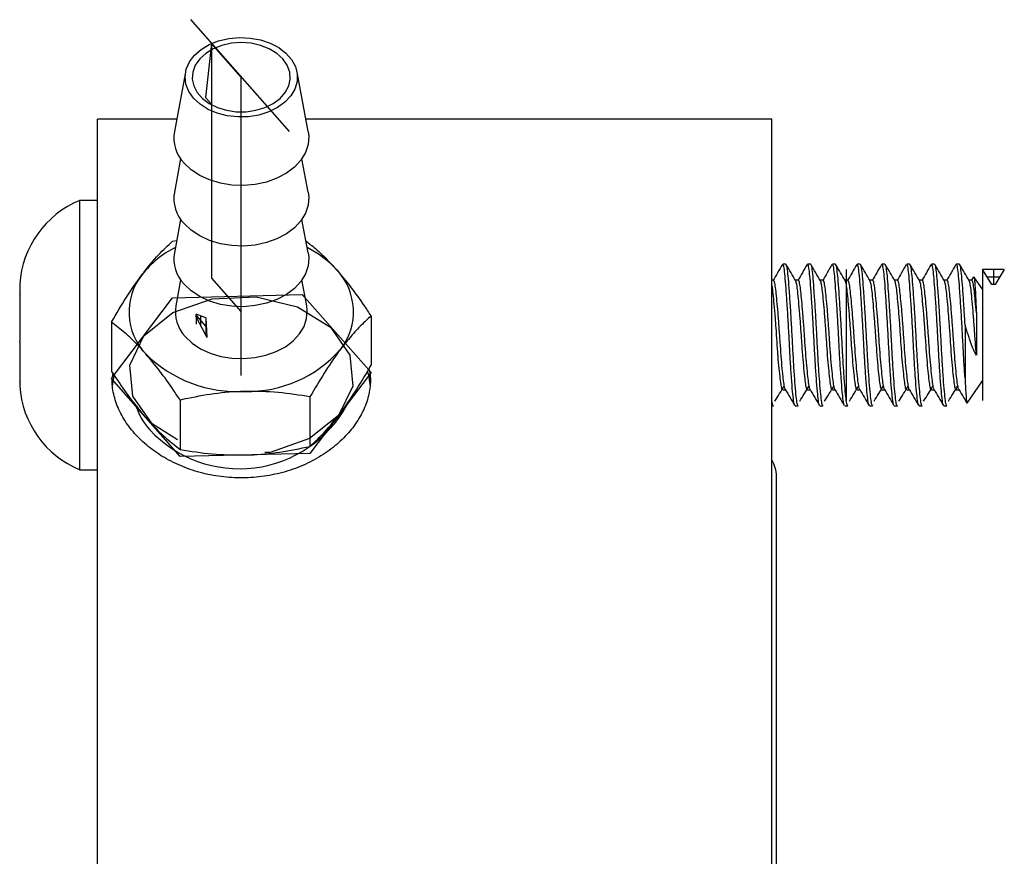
# Model space of a CAD drawing. Header units: inches. Extents: x 1.2 to 18.5, y 2.5 to 15.5.
# Tile 9 of 14: x 10.5 to 11.6, y 9.1 to 10. Entities that reach past the tile are written whole.
import ezdxf

# ---------------------------------------------------------------- set-up
doc = ezdxf.new("R2010")
doc.units = ezdxf.units.IN
doc.header["$MEASUREMENT"] = 0
doc.linetypes.add('CENTERX2', pattern=[0.8, 0.5, -0.1, 0.1, -0.1])

msp = doc.modelspace()

# ---------------------------------------------------------------- linework, layer by layer
at = {"color": 7, "linetype": 'CENTERX2'}
for p, q in [((10.6455, 9.9875), (10.7551, 9.8632)), ((10.6689, 9.961), (10.6622, 9.9011)), ((10.7019, 9.5918), (10.7019, 9.9235)), ((10.6622, 9.9011), (10.6689, 9.8936)), ((11.3746, 9.7096), (11.3746, 9.5641)), ((11.5262, 9.7096), (11.5262, 9.5641)), ((11.5451, 9.7013), (11.5313, 9.7013)), ((11.5382, 9.7096), (11.5382, 9.6931)), ((10.6517, 9.6585), (10.6624, 9.6463)), ((10.6517, 9.6571), (10.6517, 9.6488)), ((10.657, 9.6469), (10.657, 9.6579)), ((10.6624, 9.656), (10.6624, 9.6367))]:
    msp.add_line(p, q, dxfattribs=at)
at = {"color": 7, "linetype": 'Continuous'}
for p, q in [((10.7019, 9.9235), (10.6689, 9.961)), ((10.6689, 9.961), (10.6689, 9.7001)), ((10.7019, 9.6626), (10.7019, 9.9235)), ((10.6689, 9.7001), (10.7019, 9.6626)), ((11.5365, 9.6931), (11.5262, 9.7096)), ((11.5503, 9.7096), (11.5262, 9.7096)), ((11.5503, 9.7096), (11.54, 9.6931)), ((11.54, 9.6931), (11.5365, 9.6931)), ((10.5577, 9.5884), (10.6256, 9.6784)), ((10.6256, 9.6784), (10.7698, 9.6819)), ((10.7698, 9.6819), (10.8462, 9.5953)), ((10.6624, 9.656), (10.6517, 9.6599)), ((10.6517, 9.6571), (10.6517, 9.6599)), ((10.6624, 9.6367), (10.6517, 9.6571)), ((10.6624, 9.656), (10.6637, 9.6341)), ((10.6624, 9.6367), (10.6637, 9.6341)), ((10.8462, 9.5953), (10.7783, 9.5052)), ((10.634, 9.5018), (10.5577, 9.5884)), ((10.7783, 9.5052), (10.634, 9.5018))]:
    msp.add_line(p, q, dxfattribs=at)
at = {"color": 7, "linetype": 'Continuous', "lineweight": 25}
for p, q in [((10.64, 9.9293), (10.6276, 9.8631)), ((10.7763, 9.8631), (10.7639, 9.9293)), ((10.6301, 9.8769), (10.5419, 9.8769)), ((10.5419, 8.8869), (10.5419, 9.8769)), ((11.2919, 9.8769), (10.7737, 9.8769)), ((11.2919, 8.8869), (11.2919, 9.8769)), ((10.6345, 9.8329), (10.6276, 9.7957)), ((10.7763, 9.7957), (10.7693, 9.8329)), ((10.5419, 9.7865), (10.5222, 9.7865)), ((10.5222, 9.7865), (10.5222, 9.4872)), ((10.6345, 9.7655), (10.6276, 9.7284)), ((10.7763, 9.7284), (10.7693, 9.7655)), ((10.6256, 9.7413), (10.6301, 9.7421)), ((11.3074, 9.7156), (11.304, 9.7156)), ((11.335, 9.7156), (11.3315, 9.7156)), ((11.3625, 9.7156), (11.3591, 9.7156)), ((11.3901, 9.7156), (11.3866, 9.7156)), ((11.4176, 9.7156), (11.4142, 9.7156)), ((11.4452, 9.7156), (11.4418, 9.7156)), ((11.4728, 9.7156), (11.4693, 9.7156)), ((11.5003, 9.7156), (11.4969, 9.7156)), ((11.516, 9.7015), (11.5135, 9.6972)), ((11.5161, 9.7014), (11.5162, 9.7017)), ((11.5262, 9.6877), (11.5164, 9.7016)), ((10.4556, 9.6934), (10.4556, 9.682)), ((10.6345, 9.6982), (10.6291, 9.6694)), ((10.7747, 9.6694), (10.7693, 9.6982)), ((11.2936, 9.6977), (11.2919, 9.6977)), ((11.3212, 9.6977), (11.318, 9.6977)), ((11.3487, 9.6977), (11.3456, 9.6977)), ((11.3763, 9.6977), (11.3731, 9.6977)), ((11.4039, 9.6977), (11.4007, 9.6977)), ((11.4314, 9.6977), (11.4283, 9.6977)), ((11.459, 9.6977), (11.4558, 9.6977)), ((11.4865, 9.6977), (11.4834, 9.6977)), ((11.5141, 9.6977), (11.5109, 9.6977)), ((10.4556, 9.6815), (10.4556, 9.682)), ((10.4556, 9.682), (10.4556, 9.682)), ((10.4556, 9.6815), (10.4556, 9.6299)), ((11.5262, 9.6877), (11.5262, 9.586)), ((10.8462, 9.6581), (10.8462, 9.6032)), ((11.5192, 9.6615), (11.5192, 9.6145)), ((10.5577, 9.6512), (10.5577, 9.5963)), ((11.5066, 9.6481), (11.5066, 9.5891)), ((10.4556, 9.6295), (10.4556, 9.6299)), ((10.4556, 9.6291), (10.4556, 9.6295)), ((10.4556, 9.6291), (10.4556, 9.5848)), ((10.4556, 9.5844), (10.4556, 9.5848)), ((10.4556, 9.5844), (10.4556, 9.5803)), ((10.4556, 9.5844), (10.4556, 9.5844)), ((11.5089, 9.5613), (11.5262, 9.586)), ((10.7783, 9.5681), (10.7783, 9.5131)), ((11.304, 9.576), (11.3071, 9.576)), ((11.3315, 9.576), (11.3347, 9.576)), ((11.3591, 9.576), (11.3622, 9.576)), ((11.3866, 9.576), (11.3898, 9.576)), ((11.4142, 9.576), (11.4173, 9.576)), ((11.4418, 9.576), (11.4449, 9.576)), ((11.4693, 9.576), (11.4725, 9.576)), ((11.4969, 9.576), (11.5, 9.576)), ((10.634, 9.5646), (10.634, 9.5097)), ((11.2919, 9.5581), (11.2936, 9.5581)), ((11.3177, 9.5581), (11.3212, 9.5581)), ((11.3453, 9.5581), (11.3487, 9.5581)), ((11.3729, 9.5581), (11.3763, 9.5581)), ((11.4004, 9.5581), (11.4039, 9.5581)), ((11.428, 9.5581), (11.4314, 9.5581)), ((11.4555, 9.5581), (11.459, 9.5581)), ((11.4831, 9.5581), (11.4865, 9.5581)), ((10.5222, 9.4872), (10.5419, 9.4872)), ((11.2969, 8.9539), (11.2969, 9.4799))]:
    msp.add_line(p, q, dxfattribs=at)
at = {"color": 7, "linetype": 'Continuous', "lineweight": 25, "flags": 128}
for points in [[(10.6489, 9.9001), (10.6436, 9.9076), (10.6404, 9.9157), (10.6394, 9.9241), (10.6407, 9.9324), (10.6442, 9.9405), (10.6498, 9.9479), (10.6573, 9.9544), (10.6664, 9.9598), (10.6767, 9.9639), (10.688, 9.9666), (10.6998, 9.9676), (10.7117, 9.9671), (10.7232, 9.965), (10.7339, 9.9614), (10.7435, 9.9565), (10.7516, 9.9503), (10.7579, 9.9432), (10.7621, 9.9353), (10.7642, 9.9271), (10.7641, 9.9187), (10.7616, 9.9104), (10.7571, 9.9027), (10.7505, 9.8957), (10.7422, 9.8897), (10.7324, 9.8849), (10.7216, 9.8815), (10.71, 9.8796), (10.6981, 9.8794), (10.6864, 9.8807), (10.6752, 9.8835), (10.665, 9.8878), (10.6561, 9.8934), (10.6489, 9.9001)], [(10.7482, 9.9439), (10.7414, 9.95), (10.733, 9.9551), (10.7234, 9.9589), (10.7129, 9.9612), (10.7019, 9.962), (10.6909, 9.9612), (10.6804, 9.9589), (10.6708, 9.9551), (10.6624, 9.95), (10.6557, 9.9439), (10.6508, 9.9369), (10.648, 9.9293), (10.6475, 9.9215), (10.6492, 9.9138), (10.653, 9.9065), (10.6588, 9.8999), (10.6664, 9.8942), (10.6755, 9.8898), (10.6856, 9.8867), (10.6964, 9.8851), (10.7074, 9.8851), (10.7182, 9.8867), (10.7284, 9.8898), (10.7374, 9.8942), (10.745, 9.8999), (10.7509, 9.9065), (10.7547, 9.9138), (10.7564, 9.9215), (10.7558, 9.9293), (10.753, 9.9369), (10.7482, 9.9439)], [(10.7763, 9.8631), (10.7769, 9.8579), (10.7762, 9.8487), (10.7732, 9.8397), (10.7681, 9.8312), (10.761, 9.8234), (10.7521, 9.8167), (10.7416, 9.8111), (10.73, 9.8069), (10.7174, 9.8042), (10.7045, 9.8031), (10.6914, 9.8036), (10.6787, 9.8057), (10.6666, 9.8093), (10.6557, 9.8144), (10.6461, 9.8207), (10.6383, 9.8281)], [(10.7763, 9.7957), (10.7769, 9.7906), (10.7762, 9.7814), (10.7732, 9.7723), (10.7681, 9.7638), (10.761, 9.7561), (10.7521, 9.7493), (10.7416, 9.7438), (10.73, 9.7396), (10.7174, 9.7369), (10.7045, 9.7358), (10.6914, 9.7363), (10.6787, 9.7384), (10.6666, 9.742), (10.6557, 9.747), (10.6461, 9.7533), (10.6383, 9.7607)], [(10.7763, 9.7284), (10.7769, 9.7232), (10.7762, 9.714), (10.7732, 9.705), (10.7681, 9.6965), (10.761, 9.6888), (10.7521, 9.682), (10.7416, 9.6764), (10.73, 9.6723), (10.7174, 9.6696), (10.7045, 9.6684), (10.6914, 9.6689), (10.6787, 9.671), (10.6666, 9.6746), (10.6557, 9.6797), (10.6461, 9.686), (10.6383, 9.6934)], [(10.6396, 9.6351), (10.6473, 9.6278), (10.6567, 9.6217), (10.6674, 9.6167), (10.6792, 9.6132), (10.6916, 9.6111), (10.7044, 9.6107), (10.7171, 9.6118), (10.7294, 9.6144), (10.7408, 9.6185), (10.751, 9.6239), (10.7597, 9.6305), (10.7667, 9.6381), (10.7717, 9.6465), (10.7746, 9.6553), (10.7753, 9.6643), (10.7747, 9.6694)], [(10.5601, 9.5916), (10.5587, 9.5827), (10.5586, 9.5814)]]:
    msp.add_lwpolyline(points, dxfattribs=at)
at = {"color": 7, "linetype": 'CENTERX2', "flags": 128}
msp.add_lwpolyline([(10.5812, 9.569), (10.578, 9.6035), (10.5937, 9.6361), (10.6259, 9.662), (10.6697, 9.6772), (10.7184, 9.6795), (10.7645, 9.6683), (10.8012, 9.6456), (10.8227, 9.6146), (10.8258, 9.5802), (10.8101, 9.5476), (10.7779, 9.5217), (10.7342, 9.5064), (10.6855, 9.5042), (10.6393, 9.5153), (10.6027, 9.5381), (10.5812, 9.569)], dxfattribs=at)
at = {"color": 7, "linetype": 'Continuous', "lineweight": 25}
for centre, radius, start, end in [((10.6681, 9.8563), 0.0411, 170.5517, 223.4561), ((10.6681, 9.789), 0.0411, 170.5517, 223.4561), ((10.5641, 9.6861), 0.1088, 112.6199, 176.1178), ((10.6766, 9.6372), 0.1082, 116.3069, 141.7791), ((10.7258, 9.6349), 0.1108, 42.1578, 63.5539), ((10.6681, 9.7217), 0.0411, 170.5517, 223.4561), ((10.6444, 9.6624), 0.0673, 141.683, 223.8165), ((10.7594, 9.6627), 0.0673, 321.683, 43.8165), ((10.6688, 9.6628), 0.0402, 170.5517, 223.4561), ((10.6972, 9.7176), 0.1436, 225.1257, 273.5769), ((10.7091, 9.7112), 0.137, 268.7596, 318.8265), ((10.7719, 9.5761), 0.0735, 3.8585, 15.7084), ((10.5641, 9.5876), 0.1088, 183.8822, 247.3801), ((10.6543, 9.5804), 0.073, 198.5661, 222.1389), ((10.6998, 9.6247), 0.1365, 223.1199, 331.1434), ((11.2619, 9.4799), 0.035, 0, 31.0027)]:
    msp.add_arc(centre, radius, start, end, dxfattribs=at)
for points, knots in [([(10.5916, 9.7041), (10.5924, 9.7052), (10.5985, 9.7132), (10.61, 9.7267), (10.6203, 9.7364), (10.6256, 9.7413)], [0, 0, 0, 0, 0.070027, 0.530752, 1, 1, 1, 1]), ([(10.7738, 9.7415), (10.7773, 9.7387), (10.7857, 9.7322), (10.7972, 9.7212), (10.8051, 9.7125), (10.808, 9.7093)], [0, 0, 0, 0, 0.31274, 0.749202, 1, 1, 1, 1]), ([(11.3035, 9.7152), (11.3018, 9.7122), (11.2983, 9.7062), (11.2948, 9.7002), (11.2931, 9.6972)], [0, 0, 0, 0, 0.500366, 1, 1, 1, 1]), ([(11.3173, 9.5588), (11.3172, 9.5588), (11.3168, 9.5587), (11.316, 9.5637), (11.3149, 9.5736), (11.3137, 9.5885), (11.3125, 9.6066), (11.3114, 9.6265), (11.3104, 9.6472), (11.3091, 9.6674), (11.3079, 9.6854), (11.3068, 9.7001), (11.3058, 9.7102), (11.3048, 9.7155), (11.3042, 9.715), (11.304, 9.7149)], [0, 0, 0, 0, 0.0107, 0.095366, 0.180552, 0.268763, 0.355374, 0.440039, 0.524704, 0.612375, 0.700047, 0.784712, 0.869377, 0.957048, 1, 1, 1, 1]), ([(11.3212, 9.5588), (11.321, 9.5587), (11.3204, 9.5583), (11.3195, 9.5635), (11.3184, 9.5736), (11.3172, 9.5884), (11.316, 9.6067), (11.3149, 9.6271), (11.3138, 9.6478), (11.3126, 9.6678), (11.3114, 9.6854), (11.3103, 9.7001), (11.3092, 9.7102), (11.3082, 9.7155), (11.3076, 9.715), (11.3074, 9.7149)], [0, 0, 0, 0, 0.043248, 0.125128, 0.207008, 0.291795, 0.376582, 0.461021, 0.545732, 0.625128, 0.709915, 0.791794, 0.873674, 0.958461, 1, 1, 1, 1]), ([(11.3184, 9.6971), (11.3166, 9.7001), (11.3131, 9.7061), (11.3097, 9.7121), (11.3079, 9.7151)], [0, 0, 0, 0, 0.49973, 1, 1, 1, 1]), ([(11.3311, 9.7152), (11.3293, 9.7122), (11.3259, 9.7062), (11.3224, 9.7002), (11.3206, 9.6972)], [0, 0, 0, 0, 0.500366, 1, 1, 1, 1]), ([(11.3448, 9.5588), (11.3448, 9.5588), (11.3443, 9.5587), (11.3436, 9.5637), (11.3425, 9.5736), (11.3413, 9.5885), (11.3401, 9.6066), (11.339, 9.6265), (11.3379, 9.6472), (11.3367, 9.6674), (11.3355, 9.6854), (11.3344, 9.7001), (11.3333, 9.7102), (11.3323, 9.7155), (11.3317, 9.715), (11.3315, 9.7149)], [0, 0, 0, 0, 0.0107, 0.095366, 0.180552, 0.268763, 0.355374, 0.440039, 0.524704, 0.612375, 0.700047, 0.784712, 0.869377, 0.957048, 1, 1, 1, 1]), ([(11.3487, 9.5588), (11.3485, 9.5587), (11.3479, 9.5583), (11.347, 9.5635), (11.346, 9.5736), (11.3447, 9.5884), (11.3435, 9.6067), (11.3424, 9.6271), (11.3413, 9.6478), (11.3401, 9.6678), (11.3389, 9.6854), (11.3379, 9.7001), (11.3368, 9.7102), (11.3358, 9.7155), (11.3352, 9.715), (11.335, 9.7149)], [0, 0, 0, 0, 0.043248, 0.125128, 0.207008, 0.291795, 0.376582, 0.461021, 0.545732, 0.625128, 0.709915, 0.791794, 0.873674, 0.958461, 1, 1, 1, 1]), ([(11.3459, 9.6971), (11.3442, 9.7001), (11.3407, 9.7061), (11.3372, 9.7121), (11.3355, 9.7151)], [0, 0, 0, 0, 0.49973, 1, 1, 1, 1]), ([(11.3586, 9.7152), (11.3569, 9.7122), (11.3534, 9.7062), (11.3499, 9.7002), (11.3482, 9.6972)], [0, 0, 0, 0, 0.500366, 1, 1, 1, 1]), ([(11.3724, 9.5588), (11.3723, 9.5588), (11.3719, 9.5587), (11.3712, 9.5637), (11.3701, 9.5736), (11.3689, 9.5885), (11.3676, 9.6066), (11.3666, 9.6265), (11.3655, 9.6472), (11.3643, 9.6674), (11.363, 9.6854), (11.362, 9.7001), (11.3609, 9.7102), (11.3599, 9.7155), (11.3593, 9.715), (11.3591, 9.7149)], [0, 0, 0, 0, 0.0107, 0.095366, 0.180552, 0.268763, 0.355374, 0.440039, 0.524704, 0.612375, 0.700047, 0.784712, 0.869377, 0.957048, 1, 1, 1, 1]), ([(11.3763, 9.5588), (11.3761, 9.5587), (11.3755, 9.5583), (11.3746, 9.5635), (11.3735, 9.5736), (11.3723, 9.5884), (11.3711, 9.6067), (11.37, 9.6271), (11.3689, 9.6478), (11.3677, 9.6678), (11.3665, 9.6854), (11.3654, 9.7001), (11.3643, 9.7102), (11.3633, 9.7155), (11.3627, 9.715), (11.3625, 9.7149)], [0, 0, 0, 0, 0.043248, 0.125128, 0.207008, 0.291795, 0.376582, 0.461021, 0.545732, 0.625128, 0.709915, 0.791794, 0.873674, 0.958461, 1, 1, 1, 1]), ([(11.3735, 9.6971), (11.3717, 9.7001), (11.3683, 9.7061), (11.3648, 9.7121), (11.363, 9.7151)], [0, 0, 0, 0, 0.49973, 1, 1, 1, 1]), ([(11.3862, 9.7152), (11.3845, 9.7122), (11.381, 9.7062), (11.3775, 9.7002), (11.3757, 9.6972)], [0, 0, 0, 0, 0.500366, 1, 1, 1, 1]), ([(11.3999, 9.5588), (11.3999, 9.5588), (11.3995, 9.5587), (11.3987, 9.5637), (11.3976, 9.5736), (11.3964, 9.5885), (11.3952, 9.6066), (11.3941, 9.6265), (11.393, 9.6472), (11.3918, 9.6674), (11.3906, 9.6854), (11.3895, 9.7001), (11.3884, 9.7102), (11.3874, 9.7155), (11.3868, 9.715), (11.3866, 9.7149)], [0, 0, 0, 0, 0.0107004, 0.0953656, 0.180552, 0.2687628, 0.3553736, 0.4400388, 0.524704, 0.6123753, 0.7000466, 0.7847118, 0.869377, 0.9570483, 1, 1, 1, 1]), ([(11.4039, 9.5588), (11.4037, 9.5587), (11.4031, 9.5583), (11.4022, 9.5635), (11.4011, 9.5736), (11.3999, 9.5884), (11.3986, 9.6067), (11.3975, 9.6271), (11.3964, 9.6478), (11.3952, 9.6678), (11.3941, 9.6854), (11.393, 9.7001), (11.3919, 9.7102), (11.3909, 9.7155), (11.3903, 9.715), (11.3901, 9.7149)], [0, 0, 0, 0, 0.043248, 0.125128, 0.207008, 0.291795, 0.376582, 0.461021, 0.545732, 0.625128, 0.709915, 0.791794, 0.873674, 0.958461, 1, 1, 1, 1]), ([(11.401, 9.6971), (11.3993, 9.7001), (11.3958, 9.7061), (11.3923, 9.7121), (11.3906, 9.7151)], [0, 0, 0, 0, 0.49973, 1, 1, 1, 1]), ([(11.4138, 9.7152), (11.412, 9.7122), (11.4085, 9.7062), (11.405, 9.7002), (11.4033, 9.6972)], [0, 0, 0, 0, 0.500366, 1, 1, 1, 1]), ([(11.4275, 9.5588), (11.4275, 9.5588), (11.427, 9.5587), (11.4263, 9.5637), (11.4252, 9.5736), (11.424, 9.5885), (11.4228, 9.6066), (11.4217, 9.6265), (11.4206, 9.6472), (11.4194, 9.6674), (11.4182, 9.6854), (11.4171, 9.7001), (11.416, 9.7102), (11.415, 9.7155), (11.4144, 9.715), (11.4142, 9.7149)], [0, 0, 0, 0, 0.0107, 0.095366, 0.180552, 0.268763, 0.355374, 0.440039, 0.524704, 0.612375, 0.700047, 0.784712, 0.869377, 0.957048, 1, 1, 1, 1]), ([(11.4314, 9.5588), (11.4312, 9.5587), (11.4306, 9.5583), (11.4297, 9.5635), (11.4286, 9.5736), (11.4274, 9.5884), (11.4262, 9.6067), (11.4251, 9.6271), (11.424, 9.6478), (11.4228, 9.6678), (11.4216, 9.6854), (11.4205, 9.7001), (11.4195, 9.7102), (11.4184, 9.7155), (11.4178, 9.715), (11.4176, 9.7149)], [0, 0, 0, 0, 0.043248, 0.125128, 0.207008, 0.291795, 0.376582, 0.461021, 0.545732, 0.625128, 0.709915, 0.791794, 0.873674, 0.958461, 1, 1, 1, 1]), ([(11.4286, 9.6971), (11.4269, 9.7001), (11.4234, 9.7061), (11.4199, 9.7121), (11.4181, 9.7151)], [0, 0, 0, 0, 0.49973, 1, 1, 1, 1]), ([(11.4413, 9.7152), (11.4396, 9.7122), (11.4361, 9.7062), (11.4326, 9.7002), (11.4308, 9.6972)], [0, 0, 0, 0, 0.500366, 1, 1, 1, 1]), ([(11.4551, 9.5588), (11.455, 9.5588), (11.4546, 9.5587), (11.4538, 9.5637), (11.4527, 9.5736), (11.4515, 9.5885), (11.4503, 9.6066), (11.4492, 9.6265), (11.4482, 9.6472), (11.4469, 9.6674), (11.4457, 9.6854), (11.4446, 9.7001), (11.4436, 9.7102), (11.4426, 9.7155), (11.442, 9.715), (11.4418, 9.7149)], [0, 0, 0, 0, 0.0107, 0.095366, 0.180552, 0.268763, 0.355374, 0.440039, 0.524704, 0.612375, 0.700047, 0.784712, 0.869377, 0.957048, 1, 1, 1, 1]), ([(11.459, 9.5588), (11.4588, 9.5587), (11.4582, 9.5583), (11.4573, 9.5635), (11.4562, 9.5736), (11.455, 9.5884), (11.4538, 9.6067), (11.4527, 9.6271), (11.4516, 9.6478), (11.4504, 9.6678), (11.4492, 9.6854), (11.4481, 9.7001), (11.447, 9.7102), (11.446, 9.7155), (11.4454, 9.715), (11.4452, 9.7149)], [0, 0, 0, 0, 0.043248, 0.125128, 0.207008, 0.291795, 0.376582, 0.461021, 0.545732, 0.625128, 0.709915, 0.791794, 0.873674, 0.958461, 1, 1, 1, 1]), ([(11.4562, 9.6971), (11.4544, 9.7001), (11.4509, 9.7061), (11.4474, 9.7121), (11.4457, 9.7151)], [0, 0, 0, 0, 0.49973, 1, 1, 1, 1]), ([(11.4689, 9.7152), (11.4671, 9.7122), (11.4636, 9.7062), (11.4602, 9.7002), (11.4584, 9.6972)], [0, 0, 0, 0, 0.500366, 1, 1, 1, 1]), ([(11.4826, 9.5588), (11.4826, 9.5588), (11.4821, 9.5587), (11.4814, 9.5637), (11.4803, 9.5736), (11.4791, 9.5885), (11.4779, 9.6066), (11.4768, 9.6265), (11.4757, 9.6472), (11.4745, 9.6674), (11.4733, 9.6854), (11.4722, 9.7001), (11.4711, 9.7102), (11.4701, 9.7155), (11.4695, 9.715), (11.4693, 9.7149)], [0, 0, 0, 0, 0.0107, 0.095366, 0.180552, 0.268763, 0.355374, 0.440039, 0.524704, 0.612375, 0.700047, 0.784712, 0.869377, 0.957048, 1, 1, 1, 1]), ([(11.4865, 9.5588), (11.4863, 9.5587), (11.4857, 9.5583), (11.4848, 9.5635), (11.4838, 9.5736), (11.4825, 9.5884), (11.4813, 9.6067), (11.4802, 9.6271), (11.4791, 9.6478), (11.4779, 9.6678), (11.4767, 9.6854), (11.4756, 9.7001), (11.4746, 9.7102), (11.4736, 9.7155), (11.473, 9.715), (11.4728, 9.7149)], [0, 0, 0, 0, 0.043248, 0.125128, 0.207008, 0.291795, 0.376582, 0.461021, 0.545732, 0.625128, 0.709915, 0.791794, 0.873674, 0.958461, 1, 1, 1, 1]), ([(11.4837, 9.6971), (11.482, 9.7001), (11.4785, 9.7061), (11.475, 9.7121), (11.4733, 9.7151)], [0, 0, 0, 0, 0.49973, 1, 1, 1, 1]), ([(11.4964, 9.7152), (11.4947, 9.7122), (11.4912, 9.7062), (11.4877, 9.7002), (11.486, 9.6972)], [0, 0, 0, 0, 0.500366, 1, 1, 1, 1]), ([(11.5066, 9.5891), (11.5062, 9.595), (11.5054, 9.6065), (11.5044, 9.6265), (11.5033, 9.6471), (11.5021, 9.6674), (11.5008, 9.6854), (11.4998, 9.7001), (11.4987, 9.7102), (11.4977, 9.7155), (11.4971, 9.715), (11.4969, 9.7149)], [0, 0, 0, 0, 0.118444, 0.234228, 0.350011, 0.469906, 0.5898, 0.705584, 0.821367, 0.941262, 1, 1, 1, 1]), ([(11.5066, 9.6481), (11.5063, 9.6545), (11.5055, 9.6678), (11.5043, 9.6854), (11.5032, 9.7001), (11.5021, 9.7102), (11.5011, 9.7155), (11.5005, 9.715), (11.5003, 9.7149)], [0, 0, 0, 0, 0.174778, 0.361423, 0.541668, 0.721914, 0.908559, 1, 1, 1, 1]), ([(11.5113, 9.6971), (11.5095, 9.7001), (11.5061, 9.7061), (11.5026, 9.7121), (11.5008, 9.7151)], [0, 0, 0, 0, 0.49973, 1, 1, 1, 1]), ([(10.5577, 9.6512), (10.5632, 9.6607), (10.5743, 9.6799), (10.5858, 9.696), (10.5916, 9.7041)], [0, 0, 0, 0, 0.495458, 1, 1, 1, 1]), ([(10.808, 9.7093), (10.8131, 9.7032), (10.8234, 9.691), (10.8349, 9.6749), (10.8424, 9.6638), (10.8449, 9.66), (10.8462, 9.6581)], [0, 0, 0, 0, 0.3964213, 0.798953, 0.8994528, 1, 1, 1, 1]), ([(11.5164, 9.7016), (11.5164, 9.7016), (11.5165, 9.7016), (11.5167, 9.7009), (11.517, 9.6992), (11.5173, 9.6967), (11.5175, 9.6935), (11.5178, 9.6896), (11.5181, 9.685), (11.5183, 9.6798), (11.5186, 9.6741), (11.5189, 9.6674), (11.5191, 9.6636), (11.5192, 9.6615)], [0, 0, 0, 0, 0.0108914, 0.0843676, 0.2338177, 0.3099706, 0.3834273, 0.532839, 0.6089773, 0.6819884, 0.8307705, 0.9067454, 1, 1, 1, 1]), ([(11.304, 9.5766), (11.3038, 9.5765), (11.3032, 9.5762), (11.3023, 9.5802), (11.3012, 9.588), (11.3, 9.5994), (11.2991, 9.6091), (11.2983, 9.619), (11.2976, 9.6293), (11.2966, 9.645), (11.2954, 9.6605), (11.2942, 9.6745), (11.2931, 9.6854), (11.2924, 9.6917), (11.2919, 9.6931), (11.2919, 9.6932)], [0, 0, 0, 0, 0.049264, 0.142519, 0.235773, 0.332353, 0.428933, 0.433172, 0.524888, 0.61688, 0.712058, 0.808638, 0.901893, 0.995148, 1, 1, 1, 1]), ([(11.3068, 9.5766), (11.3068, 9.5766), (11.3064, 9.5766), (11.3057, 9.5803), (11.3046, 9.5879), (11.3034, 9.5994), (11.3022, 9.6134), (11.3011, 9.6289), (11.3, 9.6448), (11.2992, 9.6557), (11.2983, 9.6659), (11.2975, 9.6752), (11.2965, 9.686), (11.2954, 9.6936), (11.2944, 9.6976), (11.2938, 9.6973), (11.2936, 9.6972)], [0, 0, 0, 0, 0.003681, 0.088935, 0.174189, 0.262483, 0.350778, 0.436032, 0.521286, 0.60958, 0.617711, 0.703216, 0.785704, 0.868449, 0.956743, 1, 1, 1, 1]), ([(11.3315, 9.5766), (11.3313, 9.5765), (11.3307, 9.5762), (11.3298, 9.5802), (11.3287, 9.588), (11.3275, 9.5994), (11.3267, 9.6091), (11.3259, 9.619), (11.3252, 9.6293), (11.3241, 9.645), (11.3229, 9.6605), (11.3217, 9.6744), (11.3206, 9.6856), (11.3196, 9.6938), (11.3188, 9.696), (11.3184, 9.6971)], [0, 0, 0, 0, 0.045213, 0.1308, 0.216387, 0.305025, 0.393664, 0.397554, 0.481728, 0.566156, 0.653508, 0.742147, 0.827734, 0.913321, 1, 1, 1, 1]), ([(11.3344, 9.5766), (11.3344, 9.5766), (11.334, 9.5766), (11.3333, 9.5803), (11.3322, 9.5879), (11.331, 9.5994), (11.3297, 9.6134), (11.3287, 9.6289), (11.3276, 9.6448), (11.3267, 9.6557), (11.3259, 9.6659), (11.3251, 9.6752), (11.324, 9.686), (11.323, 9.6936), (11.322, 9.6976), (11.3214, 9.6973), (11.3212, 9.6972)], [0, 0, 0, 0, 0.003681, 0.088935, 0.174189, 0.262483, 0.350778, 0.436032, 0.521286, 0.60958, 0.617711, 0.703216, 0.785704, 0.868449, 0.956743, 1, 1, 1, 1]), ([(11.3591, 9.5766), (11.3589, 9.5765), (11.3583, 9.5762), (11.3574, 9.5802), (11.3563, 9.588), (11.3551, 9.5994), (11.3542, 9.6091), (11.3535, 9.619), (11.3528, 9.6293), (11.3517, 9.645), (11.3505, 9.6605), (11.3493, 9.6744), (11.3482, 9.6856), (11.3471, 9.6938), (11.3463, 9.696), (11.3459, 9.6971)], [0, 0, 0, 0, 0.045213, 0.1308, 0.216387, 0.305025, 0.393664, 0.397554, 0.481728, 0.566156, 0.653508, 0.742147, 0.827734, 0.913321, 1, 1, 1, 1]), ([(11.362, 9.5766), (11.3619, 9.5766), (11.3615, 9.5766), (11.3608, 9.5803), (11.3597, 9.5879), (11.3585, 9.5994), (11.3573, 9.6134), (11.3562, 9.6289), (11.3551, 9.6448), (11.3543, 9.6557), (11.3535, 9.6659), (11.3526, 9.6752), (11.3516, 9.686), (11.3505, 9.6936), (11.3495, 9.6976), (11.3489, 9.6973), (11.3487, 9.6972)], [0, 0, 0, 0, 0.003681, 0.088935, 0.174189, 0.262483, 0.350778, 0.436032, 0.521286, 0.60958, 0.617711, 0.703216, 0.785704, 0.868449, 0.956743, 1, 1, 1, 1]), ([(11.3866, 9.5766), (11.3864, 9.5765), (11.3858, 9.5762), (11.3849, 9.5802), (11.3839, 9.588), (11.3826, 9.5994), (11.3818, 9.6091), (11.381, 9.619), (11.3803, 9.6293), (11.3792, 9.645), (11.378, 9.6605), (11.3768, 9.6744), (11.3757, 9.6856), (11.3747, 9.6938), (11.3739, 9.696), (11.3735, 9.6971)], [0, 0, 0, 0, 0.045213, 0.1308, 0.216387, 0.305025, 0.393664, 0.397554, 0.481728, 0.566156, 0.653508, 0.742147, 0.827734, 0.913321, 1, 1, 1, 1]), ([(11.3895, 9.5766), (11.3895, 9.5766), (11.3891, 9.5766), (11.3884, 9.5803), (11.3873, 9.5879), (11.3861, 9.5994), (11.3849, 9.6134), (11.3838, 9.6289), (11.3827, 9.6448), (11.3819, 9.6557), (11.381, 9.6659), (11.3802, 9.6752), (11.3792, 9.686), (11.3781, 9.6936), (11.3771, 9.6976), (11.3765, 9.6973), (11.3763, 9.6972)], [0, 0, 0, 0, 0.003681, 0.088935, 0.174189, 0.262483, 0.350778, 0.436032, 0.521286, 0.60958, 0.617711, 0.703216, 0.785704, 0.868449, 0.956743, 1, 1, 1, 1]), ([(11.4142, 9.5766), (11.414, 9.5765), (11.4134, 9.5762), (11.4125, 9.5802), (11.4114, 9.588), (11.4102, 9.5994), (11.4094, 9.6091), (11.4086, 9.619), (11.4079, 9.6293), (11.4068, 9.645), (11.4056, 9.6605), (11.4044, 9.6744), (11.4033, 9.6856), (11.4022, 9.6938), (11.4014, 9.696), (11.401, 9.6971)], [0, 0, 0, 0, 0.045213, 0.1308, 0.216387, 0.305025, 0.393664, 0.397554, 0.481728, 0.566156, 0.653508, 0.742147, 0.827734, 0.913321, 1, 1, 1, 1]), ([(11.4171, 9.5766), (11.4171, 9.5766), (11.4167, 9.5766), (11.4159, 9.5803), (11.4149, 9.5879), (11.4136, 9.5994), (11.4124, 9.6134), (11.4113, 9.6289), (11.4103, 9.6448), (11.4094, 9.6557), (11.4086, 9.6659), (11.4078, 9.6752), (11.4067, 9.686), (11.4057, 9.6936), (11.4047, 9.6976), (11.4041, 9.6973), (11.4039, 9.6972)], [0, 0, 0, 0, 0.003681, 0.088935, 0.174189, 0.262483, 0.350778, 0.436032, 0.521286, 0.60958, 0.617711, 0.703216, 0.785704, 0.868449, 0.956743, 1, 1, 1, 1]), ([(11.4418, 9.5766), (11.4415, 9.5765), (11.4409, 9.5762), (11.4401, 9.5802), (11.439, 9.588), (11.4378, 9.5994), (11.4369, 9.6091), (11.4361, 9.619), (11.4354, 9.6293), (11.4344, 9.645), (11.4332, 9.6605), (11.4319, 9.6744), (11.4309, 9.6856), (11.4298, 9.6938), (11.429, 9.696), (11.4286, 9.6971)], [0, 0, 0, 0, 0.045213, 0.1307998, 0.2163865, 0.3050252, 0.3936639, 0.3975538, 0.4817283, 0.5661564, 0.6535084, 0.7421471, 0.8277338, 0.9133206, 1, 1, 1, 1]), ([(11.4446, 9.5766), (11.4446, 9.5766), (11.4442, 9.5766), (11.4435, 9.5803), (11.4424, 9.5879), (11.4412, 9.5994), (11.44, 9.6134), (11.4389, 9.6289), (11.4378, 9.6448), (11.437, 9.6557), (11.4361, 9.6659), (11.4353, 9.6752), (11.4343, 9.686), (11.4332, 9.6936), (11.4322, 9.6976), (11.4316, 9.6973), (11.4314, 9.6972)], [0, 0, 0, 0, 0.003681, 0.088935, 0.174189, 0.262483, 0.350778, 0.436032, 0.521286, 0.60958, 0.617711, 0.703216, 0.785704, 0.868449, 0.956743, 1, 1, 1, 1]), ([(11.4693, 9.5766), (11.4691, 9.5765), (11.4685, 9.5762), (11.4676, 9.5802), (11.4665, 9.588), (11.4653, 9.5994), (11.4645, 9.6091), (11.4637, 9.619), (11.463, 9.6293), (11.4619, 9.645), (11.4607, 9.6605), (11.4595, 9.6744), (11.4584, 9.6856), (11.4574, 9.6938), (11.4566, 9.696), (11.4562, 9.6971)], [0, 0, 0, 0, 0.045213, 0.1308, 0.216387, 0.305025, 0.393664, 0.397554, 0.481728, 0.566156, 0.653508, 0.742147, 0.827734, 0.913321, 1, 1, 1, 1]), ([(11.4722, 9.5766), (11.4722, 9.5766), (11.4718, 9.5766), (11.4711, 9.5803), (11.47, 9.5879), (11.4688, 9.5994), (11.4675, 9.6134), (11.4665, 9.6289), (11.4654, 9.6448), (11.4645, 9.6557), (11.4637, 9.6659), (11.4629, 9.6752), (11.4618, 9.686), (11.4608, 9.6936), (11.4598, 9.6976), (11.4592, 9.6973), (11.459, 9.6972)], [0, 0, 0, 0, 0.003681, 0.088935, 0.174189, 0.262483, 0.350778, 0.436032, 0.521286, 0.60958, 0.617711, 0.703216, 0.785704, 0.868449, 0.956743, 1, 1, 1, 1]), ([(11.4969, 9.5766), (11.4967, 9.5765), (11.4961, 9.5762), (11.4952, 9.5802), (11.4941, 9.588), (11.4929, 9.5994), (11.492, 9.6091), (11.4913, 9.619), (11.4906, 9.6293), (11.4895, 9.645), (11.4883, 9.6605), (11.4871, 9.6744), (11.486, 9.6856), (11.4849, 9.6938), (11.4841, 9.696), (11.4837, 9.6971)], [0, 0, 0, 0, 0.045213, 0.1308, 0.216387, 0.305025, 0.393664, 0.397554, 0.481728, 0.566156, 0.653508, 0.742147, 0.827734, 0.913321, 1, 1, 1, 1]), ([(11.4998, 9.5766), (11.4997, 9.5766), (11.4993, 9.5766), (11.4986, 9.5803), (11.4975, 9.5879), (11.4963, 9.5994), (11.4951, 9.6134), (11.494, 9.6289), (11.4929, 9.6448), (11.4921, 9.6557), (11.4913, 9.6659), (11.4904, 9.6752), (11.4894, 9.686), (11.4883, 9.6936), (11.4873, 9.6976), (11.4867, 9.6973), (11.4865, 9.6972)], [0, 0, 0, 0, 0.003681, 0.088935, 0.174189, 0.262483, 0.350778, 0.436032, 0.521286, 0.60958, 0.617711, 0.703216, 0.785704, 0.868449, 0.956743, 1, 1, 1, 1]), ([(11.5192, 9.6145), (11.5188, 9.6194), (11.5181, 9.6293), (11.517, 9.6451), (11.5158, 9.6605), (11.5146, 9.6744), (11.5135, 9.6856), (11.5125, 9.6938), (11.5117, 9.696), (11.5113, 9.6971)], [0, 0, 0, 0, 0.139721, 0.279863, 0.424859, 0.57199, 0.714056, 0.856121, 1, 1, 1, 1]), ([(11.5192, 9.6615), (11.5188, 9.6661), (11.518, 9.6752), (11.517, 9.6859), (11.5159, 9.6936), (11.5149, 9.6976), (11.5143, 9.6973), (11.5141, 9.6972)], [0, 0, 0, 0, 0.2236676, 0.4394406, 0.655886, 0.8868477, 1, 1, 1, 1]), ([(10.8462, 9.6581), (10.8425, 9.6548), (10.837, 9.6497), (10.8296, 9.6419), (10.8219, 9.6334), (10.8161, 9.626), (10.8122, 9.621)], [0, 0, 0, 0, 0.3298121, 0.4953835, 0.6598535, 1, 1, 1, 1]), ([(10.5959, 9.6158), (10.593, 9.619), (10.5851, 9.6277), (10.5722, 9.6398), (10.5625, 9.6474), (10.5577, 9.6512)], [0, 0, 0, 0, 0.224028, 0.609761, 1, 1, 1, 1]), ([(11.5192, 9.6145), (11.5181, 9.6165), (11.516, 9.6205), (11.5136, 9.6269), (11.5116, 9.6328), (11.5099, 9.6377), (11.5083, 9.6428), (11.5072, 9.6464), (11.5066, 9.6481)], [0, 0, 0, 0, 0.225285, 0.457052, 0.591302, 0.726134, 0.862762, 1, 1, 1, 1]), ([(10.634, 9.5646), (10.6315, 9.5683), (10.6241, 9.5795), (10.6114, 9.5973), (10.601, 9.6096), (10.5959, 9.6158)], [0, 0, 0, 0, 0.201038, 0.597833, 1, 1, 1, 1]), ([(10.8122, 9.621), (10.8114, 9.6199), (10.8053, 9.6117), (10.7939, 9.5948), (10.7835, 9.577), (10.7783, 9.5681)], [0, 0, 0, 0, 0.070027, 0.530752, 1, 1, 1, 1]), ([(10.8122, 9.5503), (10.813, 9.5513), (10.8191, 9.5595), (10.8306, 9.5765), (10.841, 9.5942), (10.8462, 9.6032)], [0, 0, 0, 0, 0.0700274, 0.5307521, 1, 1, 1, 1]), ([(10.5577, 9.5963), (10.5625, 9.5891), (10.5722, 9.5747), (10.585, 9.5577), (10.593, 9.5484), (10.5959, 9.5451)], [0, 0, 0, 0, 0.386095, 0.775971, 1, 1, 1, 1]), ([(10.8438, 9.5993), (10.8443, 9.5971), (10.8461, 9.5894), (10.8451, 9.5756), (10.8406, 9.5584), (10.832, 9.5417), (10.8199, 9.5259), (10.8044, 9.5115), (10.786, 9.4992), (10.7651, 9.4892), (10.7424, 9.4822), (10.7186, 9.4782), (10.6944, 9.4777), (10.6705, 9.4803), (10.6475, 9.4861), (10.6261, 9.4948), (10.6067, 9.5062), (10.5899, 9.5198), (10.5763, 9.5352), (10.5661, 9.5518), (10.5601, 9.569), (10.5577, 9.5833), (10.5589, 9.5914), (10.5593, 9.5939)], [0, 0, 0, 0, 0.020039, 0.070426, 0.120433, 0.170443, 0.220631, 0.27082, 0.321472, 0.372122, 0.422808, 0.473491, 0.523714, 0.573937, 0.623926, 0.673918, 0.724263, 0.774609, 0.825346, 0.876081, 0.926639, 0.977195, 1, 1, 1, 1]), ([(11.2953, 9.5633), (11.297, 9.5661), (11.3005, 9.5718), (11.3039, 9.5774), (11.3057, 9.5803)], [0, 0, 0, 0, 0.500049, 1, 1, 1, 1]), ([(11.3228, 9.5633), (11.3246, 9.5661), (11.328, 9.5718), (11.3315, 9.5774), (11.3332, 9.5803)], [0, 0, 0, 0, 0.500049, 1, 1, 1, 1]), ([(11.3504, 9.5633), (11.3521, 9.5661), (11.3556, 9.5718), (11.3591, 9.5774), (11.3608, 9.5803)], [0, 0, 0, 0, 0.500049, 1, 1, 1, 1]), ([(11.378, 9.5633), (11.3797, 9.5661), (11.3832, 9.5718), (11.3866, 9.5774), (11.3883, 9.5803)], [0, 0, 0, 0, 0.5000493, 1, 1, 1, 1]), ([(11.4055, 9.5633), (11.4073, 9.5661), (11.4107, 9.5718), (11.4142, 9.5774), (11.4159, 9.5803)], [0, 0, 0, 0, 0.500049, 1, 1, 1, 1]), ([(11.4331, 9.5633), (11.4348, 9.5661), (11.4383, 9.5718), (11.4417, 9.5774), (11.4435, 9.5803)], [0, 0, 0, 0, 0.500049, 1, 1, 1, 1]), ([(11.4606, 9.5633), (11.4624, 9.5661), (11.4658, 9.5718), (11.4693, 9.5774), (11.471, 9.5803)], [0, 0, 0, 0, 0.500049, 1, 1, 1, 1]), ([(11.4882, 9.5633), (11.4899, 9.5661), (11.4934, 9.5718), (11.4969, 9.5774), (11.4986, 9.5803)], [0, 0, 0, 0, 0.500049, 1, 1, 1, 1]), ([(11.5066, 9.5891), (11.5067, 9.5877), (11.5069, 9.5833), (11.5071, 9.5781), (11.5074, 9.5735), (11.5076, 9.5702), (11.5078, 9.5674), (11.508, 9.565), (11.5082, 9.5631), (11.5084, 9.5619), (11.5086, 9.5612), (11.5087, 9.5611), (11.5088, 9.5613), (11.5088, 9.5613)], [0, 0, 0, 0, 0.081356, 0.246222, 0.329877, 0.421638, 0.514037, 0.608475, 0.703648, 0.794018, 0.885057, 0.978212, 1, 1, 1, 1]), ([(10.7062, 9.5742), (10.7045, 9.5742), (10.6915, 9.5738), (10.6671, 9.5715), (10.6451, 9.5669), (10.634, 9.5646)], [0, 0, 0, 0, 0.070027, 0.530752, 1, 1, 1, 1]), ([(10.7783, 9.5681), (10.7666, 9.57), (10.7429, 9.5739), (10.7185, 9.5741), (10.7062, 9.5742)], [0, 0, 0, 0, 0.495458, 1, 1, 1, 1]), ([(11.3068, 9.5765), (11.3086, 9.5735), (11.3121, 9.5675), (11.3155, 9.5615), (11.3173, 9.5585)], [0, 0, 0, 0, 0.499828, 1, 1, 1, 1]), ([(11.3344, 9.5765), (11.3361, 9.5735), (11.3396, 9.5675), (11.3431, 9.5615), (11.3448, 9.5585)], [0, 0, 0, 0, 0.499828, 1, 1, 1, 1]), ([(11.362, 9.5765), (11.3637, 9.5735), (11.3672, 9.5675), (11.3706, 9.5615), (11.3724, 9.5585)], [0, 0, 0, 0, 0.499828, 1, 1, 1, 1]), ([(11.3895, 9.5765), (11.3913, 9.5735), (11.3947, 9.5675), (11.3982, 9.5615), (11.3999, 9.5585)], [0, 0, 0, 0, 0.499828, 1, 1, 1, 1]), ([(11.4171, 9.5765), (11.4188, 9.5735), (11.4223, 9.5675), (11.4258, 9.5615), (11.4275, 9.5585)], [0, 0, 0, 0, 0.499828, 1, 1, 1, 1]), ([(11.4446, 9.5765), (11.4464, 9.5735), (11.4499, 9.5675), (11.4533, 9.5615), (11.4551, 9.5585)], [0, 0, 0, 0, 0.499828, 1, 1, 1, 1]), ([(11.4722, 9.5765), (11.4739, 9.5735), (11.4774, 9.5675), (11.4809, 9.5615), (11.4826, 9.5585)], [0, 0, 0, 0, 0.499828, 1, 1, 1, 1]), ([(11.4998, 9.5765), (11.5015, 9.5735), (11.5044, 9.5684), (11.5074, 9.5634), (11.5086, 9.5613)], [0, 0, 0, 0, 0.591211, 1, 1, 1, 1]), ([(11.2936, 9.5588), (11.2934, 9.5587), (11.2928, 9.5582), (11.2923, 9.5618), (11.2919, 9.5641)], [0, 0, 0, 0, 0.345632, 1, 1, 1, 1]), ([(10.7783, 9.5131), (10.7838, 9.5182), (10.7949, 9.5285), (10.8064, 9.543), (10.8122, 9.5503)], [0, 0, 0, 0, 0.495458, 1, 1, 1, 1]), ([(10.5959, 9.5451), (10.601, 9.5395), (10.6113, 9.5284), (10.624, 9.5173), (10.6315, 9.5116), (10.634, 9.5097)], [0, 0, 0, 0, 0.396426, 0.798962, 1, 1, 1, 1]), ([(10.634, 9.5097), (10.6458, 9.5077), (10.6694, 9.5039), (10.6938, 9.5036), (10.7062, 9.5035)], [0, 0, 0, 0, 0.495458, 1, 1, 1, 1]), ([(10.7062, 9.5035), (10.7079, 9.5036), (10.7208, 9.5039), (10.7452, 9.5062), (10.7672, 9.5108), (10.7783, 9.5131)], [0, 0, 0, 0, 0.070027, 0.530752, 1, 1, 1, 1])]:
    msp.add_open_spline(points, degree=3, knots=knots, dxfattribs=at)

doc.saveas('drawing.dxf')
